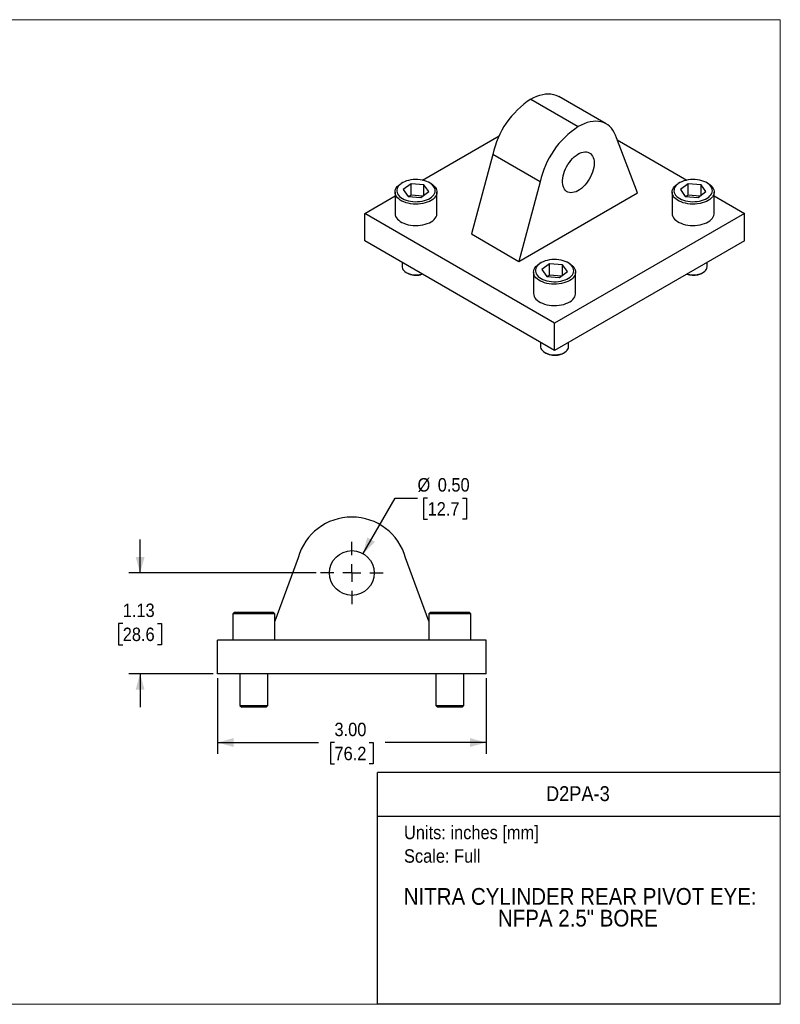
# Model space of a CAD drawing. Header units: inches. Extents: x 0 to 17, y 0 to 11.
import ezdxf
from ezdxf.enums import TextEntityAlignment as Align

# ---------------------------------------------------------------- set-up
doc = ezdxf.new("R2010")
doc.units = ezdxf.units.IN
doc.header["$MEASUREMENT"] = 0
doc.linetypes.add('SLD-Center', pattern=[0.7500000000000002, 0.6000000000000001, -0.05, 0.05, -0.05])
doc.linetypes.add('SLD-Solid', pattern=[0])
doc.layers.add('CENTER', color=40, linetype='SLD-Center')
doc.layers.add('SLD-DEFPOINTS', color=7, linetype='Continuous')
doc.layers.add('DIMENSIONS', color=140, linetype='SLD-Solid', lineweight=25)
doc.layers.add('TEXT', color=140, linetype='SLD-Solid', lineweight=25)
doc.styles.add('SLDTEXTSTYLE0', font='GOTHIC.TTF', dxfattribs={"width": 0.913})
doc.dimstyles.new('SLDDIMSTYLE0', dxfattribs={"dimtxt": 0.15, "dimasz": 0.18, "dimexe": 0, "dimexo": 0.0625, "dimgap": 0.0375, "dimtad": 0, "dimtih": 1, "dimtoh": 1, "dimrnd": 1e-09, "dimzin": 4, "dimdsep": 46, "dimtxsty": 'SLDTEXTSTYLE0', "dimsah": 1, "dimcen": 0.09, "dimadec": 0, "dimazin": 1, "dimtfac": 1, "dimtofl": 0, "dimtmove": 0, "dimatfit": 3, "dimfxl": 0, "dimfrac": 2, "dimtolj": 1, "dimtzin": 12, "dimarcsym": 0})
doc.dimstyles.new('SLDDIMSTYLE3', dxfattribs={"dimtxt": 0.15, "dimasz": 0.18, "dimexe": 0, "dimexo": 0.0625, "dimgap": 0.0375, "dimtad": 0, "dimtih": 1, "dimtoh": 1, "dimrnd": 1e-09, "dimzin": 12, "dimdsep": 46, "dimtxsty": 'SLDTEXTSTYLE0', "dimsah": 1, "dimcen": 0.09, "dimadec": 0, "dimazin": 3, "dimtfac": 1, "dimtmove": 0, "dimatfit": 0, "dimfxl": 0, "dimfrac": 2, "dimtolj": 1, "dimtzin": 12, "dimarcsym": 0})
doc.dimstyles.new('SLDDIMSTYLE4', dxfattribs={"dimtxt": 0.15, "dimasz": 0.18, "dimexe": 0, "dimexo": 0.0625, "dimgap": 0.0375, "dimtad": 0, "dimtih": 1, "dimtoh": 1, "dimrnd": 1e-09, "dimzin": 0, "dimdsep": 46, "dimtxsty": 'SLDTEXTSTYLE0', "dimsah": 1, "dimcen": 0, "dimadec": 0, "dimazin": 0, "dimtfac": 1, "dimtofl": 0, "dimtmove": 0, "dimatfit": 3, "dimfxl": 0, "dimfrac": 2, "dimtolj": 1, "dimtzin": 12, "dimarcsym": 0})

# ---------------------------------------------------------------- blocks, each defined once
blk = doc.blocks.new('SW_NOTE_0')
at = {"layer": 'TEXT', "color": 0, "insert": (0, 0.1916015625), "char_height": 0.15, "attachment_point": 1, "style": 'SLDTEXTSTYLE0'}
blk.add_mtext('Units: inches [mm]', dxfattribs=at)
blk = doc.blocks.new('SW_NOTE_0_1')
at = {"layer": 'TEXT', "color": 0, "insert": (0, 0.1916015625), "char_height": 0.15, "attachment_point": 1, "style": 'SLDTEXTSTYLE0'}
blk.add_mtext('Scale: Full', dxfattribs=at)
blk = doc.blocks.new('Block1')
at = {"color": 140, "linetype": 'SLD-Solid', "lineweight": 18}
blk.add_line((16.99999788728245, -8.623127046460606e-13), (16.99999788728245, 2.589005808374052), dxfattribs=at)
at = {"layer": 'TEXT'}
for p, q in [((16.99999788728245, 2.589005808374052), (12.49999788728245, 2.589005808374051)), ((12.49999788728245, -6.711075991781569e-07), (12.49999788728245, 2.589005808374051)), ((12.49999788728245, 2.102137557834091), (16.99999788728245, 2.10213755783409)), ((16.99999788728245, -6.711075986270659e-07), (12.49999788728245, -6.711075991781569e-07))]:
    blk.add_line(p, q, dxfattribs=at)
at = {"layer": 'TEXT', "color": 140}
for name, p in [('SW_NOTE_0', (12.79468552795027, 1.80322061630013)), ('SW_NOTE_0_1', (12.79468552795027, 1.540392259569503))]:
    blk.add_blockref(name, p, dxfattribs=at)
at = {"layer": 'TEXT', "color": 140, "style": 'SLDTEXTSTYLE0', "width": 0.913}
for tag, height, p in [('AUTOATTR0', 0.1666666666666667, (14.38165163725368, 2.220337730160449)), ('AUTOATTR1_0', 0.1875, (12.79201054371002, 1.055308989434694)), ('AUTOATTR1_1', 0.1875, (13.84474450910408, 0.8128610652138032))]:
    blk.add_attdef(tag, text='', height=height, dxfattribs=at).set_placement(p, align=Align.BOTTOM_LEFT)
blk = doc.blocks.new('Block2')
at = {"color": 7, "linetype": 'SLD-Solid', "lineweight": 18}
for p, q in [((17, 11.00000000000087), (0, 11.00000000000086)), ((0, 8.602307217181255e-13), (0, 11.00000000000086)), ((17, 8.623126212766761e-13), (17, 11.00000000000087)), ((17, 8.623126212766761e-13), (0, 8.602307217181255e-13))]:
    blk.add_line(p, q, dxfattribs=at)
blk = doc.blocks.new('_D_4')
at = {"layer": 'DIMENSIONS'}
for p, q in [((10.71185257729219, 3.643525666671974), (10.71185257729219, 2.799824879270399)), ((13.71185257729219, 3.643525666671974), (13.71185257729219, 2.799824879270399)), ((10.71185257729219, 2.924824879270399), (11.84063275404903, 2.924824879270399)), ((12.01789422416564, 2.923679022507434), (11.97219109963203, 2.923679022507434)), ((11.97219109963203, 2.923679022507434), (11.97219109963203, 2.685554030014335)), ((12.40581090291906, 2.923679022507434), (12.45151402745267, 2.923679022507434)), ((12.45151402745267, 2.923679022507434), (12.45151402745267, 2.685554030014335)), ((13.71185257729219, 2.924824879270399), (12.58307240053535, 2.924824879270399)), ((11.97219109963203, 2.685554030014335), (12.01789422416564, 2.685554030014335)), ((12.45151402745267, 2.685554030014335), (12.40581090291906, 2.685554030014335))]:
    blk.add_line(p, q, dxfattribs=at)
for points in [[(10.71185257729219, 2.924824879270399), (10.89185257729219, 2.874824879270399), (10.89185257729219, 2.974824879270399)], [(13.71185257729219, 2.924824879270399), (13.53185257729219, 2.974824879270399), (13.53185257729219, 2.874824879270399)]]:
    blk.add_solid(points, dxfattribs=at)
at = {"layer": 'DIMENSIONS', "char_height": 0.15, "attachment_point": 1, "style": 'SLDTEXTSTYLE0'}
for s, insert in [('3.00', (12.01789422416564, 3.145749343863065)), ('76.2', (12.01789422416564, 2.877155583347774))]:
    blk.add_mtext(s, dxfattribs=dict(at, insert=insert))
blk = doc.blocks.new('_D_5')
at = {"layer": 'DIMENSIONS'}
for p, q in [((9.845710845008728, 4.818525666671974), (9.845710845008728, 5.193525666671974)), ((11.8118525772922, 4.818525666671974), (9.720710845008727, 4.818525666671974)), ((9.651752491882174, 4.254879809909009), (9.606049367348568, 4.254879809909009)), ((9.606049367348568, 4.254879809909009), (9.606049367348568, 4.016754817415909)), ((10.0396691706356, 4.254879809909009), (10.0853722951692, 4.254879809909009)), ((10.0853722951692, 4.254879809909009), (10.0853722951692, 4.016754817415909)), ((9.606049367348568, 4.016754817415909), (9.651752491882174, 4.016754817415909)), ((10.0853722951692, 4.016754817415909), (10.0396691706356, 4.016754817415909)), ((10.66185257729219, 3.693525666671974), (9.720710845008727, 3.693525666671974)), ((9.845710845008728, 3.693525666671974), (9.845710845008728, 3.318525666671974))]:
    blk.add_line(p, q, dxfattribs=at)
for points in [[(9.845710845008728, 4.818525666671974), (9.895710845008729, 4.998525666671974), (9.795710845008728, 4.998525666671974)], [(9.845710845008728, 3.693525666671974), (9.795710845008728, 3.513525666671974), (9.895710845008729, 3.513525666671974)]]:
    blk.add_solid(points, dxfattribs=at)
at = {"layer": 'DIMENSIONS', "char_height": 0.15, "attachment_point": 1, "style": 'SLDTEXTSTYLE0'}
for s, insert in [('1.13', (9.651752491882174, 4.47695013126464)), ('28.6', (9.651752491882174, 4.208356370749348))]:
    blk.add_mtext(s, dxfattribs=dict(at, insert=insert))
blk = doc.blocks.new('_D_6')
at = {"layer": 'DIMENSIONS'}
for p, q in [((12.33685257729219, 5.035032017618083), (12.69557452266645, 5.656356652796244)), ((12.69557452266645, 5.656356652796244), (12.94557452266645, 5.656356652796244)), ((13.05868388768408, 5.656356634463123), (13.01298076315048, 5.656356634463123)), ((13.01298076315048, 5.656356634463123), (13.01298076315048, 5.418231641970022)), ((13.44660056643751, 5.656356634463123), (13.49230369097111, 5.656356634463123)), ((13.49230369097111, 5.656356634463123), (13.49230369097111, 5.418231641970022)), ((13.01298076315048, 5.418231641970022), (13.05868388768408, 5.418231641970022)), ((13.49230369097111, 5.418231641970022), (13.44660056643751, 5.418231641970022))]:
    blk.add_line(p, q, dxfattribs=at)
blk.add_solid([(12.33685257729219, 5.035032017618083), (12.47015384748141, 5.165916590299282), (12.38355130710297, 5.215916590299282)], dxfattribs=at)
at = {"layer": 'DIMENSIONS', "char_height": 0.15, "attachment_point": 1, "style": 'SLDTEXTSTYLE0'}
for s, insert in [('%%c', (12.94557452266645, 5.878426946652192)), ('0.50', (13.17179327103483, 5.878426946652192)), ('12.7', (13.05868388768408, 5.609833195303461))]:
    blk.add_mtext(s, dxfattribs=dict(at, insert=insert))
blk = doc.blocks.new('SW_CENTERMARKSYMBOL_0')
at = {"layer": 'CENTER', "color": 0}
for p, q in [((0, 0.2), (0, 0.3500000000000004)), ((-0.199999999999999, 0), (-0.3499999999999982, 0)), ((0, 0), (-0.09999999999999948, 0)), ((0, 0), (0, 0.09999999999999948)), ((0, 0), (0, -0.1000000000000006)), ((0, 0), (0.1000000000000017, 0)), ((0.2000000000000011, 0), (0.3500000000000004, 0)), ((0, -0.2), (0, -0.3500000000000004))]:
    blk.add_line(p, q, dxfattribs=at)

msp = doc.modelspace()

# ---------------------------------------------------------------- linework, layer by layer
for p, q in [((15.0550286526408, 9.836388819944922), (14.52469856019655, 10.14254186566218)), ((14.21222396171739, 10.11159932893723), (14.74255405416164, 9.805446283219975)), ((12.9997943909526, 9.2073941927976), (13.85857366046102, 9.70315691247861)), ((15.40568177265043, 9.065518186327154), (15.16782716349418, 9.679450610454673)), ((15.17663060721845, 9.656727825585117), (15.95498362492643, 9.207394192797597)), ((13.78695085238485, 9.494593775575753), (13.5490962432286, 8.606040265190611)), ((14.3172809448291, 9.1884407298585), (13.78695085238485, 9.494593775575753)), ((12.77712612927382, 9.17808548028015), (12.76298173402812, 9.169917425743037)), ((12.87364230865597, 9.167534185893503), (12.78572988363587, 9.101448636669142)), ((13.01673760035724, 9.156625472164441), (12.87364230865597, 9.167534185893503)), ((12.87364230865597, 9.040153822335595), (12.87364230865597, 9.167534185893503)), ((13.07192041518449, 9.079631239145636), (13.01673760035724, 9.156625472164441)), ((13.01673760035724, 9.038149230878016), (13.01673760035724, 9.156625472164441)), ((13.09466861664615, 9.169917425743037), (13.08052422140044, 9.178085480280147)), ((14.3172809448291, 9.1884407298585), (14.07942633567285, 8.299887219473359)), ((15.87425379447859, 9.178085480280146), (15.86010939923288, 9.169917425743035)), ((15.97077007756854, 9.1675341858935), (15.88285760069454, 9.101448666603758)), ((16.1138653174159, 9.156625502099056), (15.97077007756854, 9.1675341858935)), ((15.97077007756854, 9.040153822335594), (15.97077007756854, 9.1675341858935)), ((16.16904813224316, 9.07963126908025), (16.1138653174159, 9.156625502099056)), ((16.1138653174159, 9.03814926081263), (16.1138653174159, 9.156625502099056)), ((16.19179628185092, 9.169917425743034), (16.17765188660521, 9.178085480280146)), ((12.35606863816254, 8.835779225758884), (12.69432515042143, 9.031050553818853)), ((12.69432509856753, 9.074209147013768), (12.69432509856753, 8.835779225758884)), ((12.78572988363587, 9.101448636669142), (12.84091269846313, 9.024454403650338)), ((12.84091269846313, 9.024454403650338), (12.98400793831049, 9.013545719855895)), ((12.87364230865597, 9.040153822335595), (12.85166704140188, 9.023634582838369)), ((13.00598325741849, 9.030064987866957), (12.87364230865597, 9.040153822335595)), ((12.98400793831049, 9.013545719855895), (13.07192041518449, 9.079631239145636)), ((13.16332514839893, 8.835779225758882), (13.16332514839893, 9.074209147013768)), ((14.07942633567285, 8.299887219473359), (15.40568177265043, 9.065518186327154)), ((15.7914528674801, 9.074209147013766), (15.7914528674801, 8.83577922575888)), ((15.88285760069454, 9.101448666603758), (15.9380404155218, 9.024454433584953)), ((15.9380404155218, 9.024454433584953), (16.08113570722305, 9.013545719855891)), ((15.97077007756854, 9.040153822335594), (15.94879475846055, 9.023634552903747)), ((16.10311092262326, 9.030064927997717), (15.97077007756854, 9.040153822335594)), ((16.08113570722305, 9.013545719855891), (16.16904813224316, 9.07963126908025)), ((16.2604529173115, 8.83577922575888), (16.2604529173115, 9.074209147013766)), ((16.26045286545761, 9.031050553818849), (16.59870937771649, 8.83577922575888)), ((14.47738900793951, 7.611167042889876), (12.35606863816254, 8.835779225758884)), ((12.35606863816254, 8.529576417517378), (12.35606863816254, 8.835779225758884)), ((16.59870937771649, 8.83577922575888), (14.47738900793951, 7.611167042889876)), ((16.59870937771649, 8.529576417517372), (16.59870937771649, 8.83577922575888)), ((13.5490962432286, 8.606040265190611), (14.07942633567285, 8.299887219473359)), ((14.47738900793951, 7.304964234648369), (12.35606863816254, 8.529576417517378)), ((16.59870937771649, 8.529576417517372), (14.47738900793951, 7.304964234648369)), ((12.77282515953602, 8.288988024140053), (12.77282515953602, 8.239704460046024)), ((14.3256899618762, 8.284118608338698), (14.3115455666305, 8.275950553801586)), ((14.42220619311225, 8.273567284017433), (14.33429371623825, 8.20748176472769)), ((14.56530143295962, 8.26265860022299), (14.42220619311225, 8.273567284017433)), ((14.42220619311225, 8.146186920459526), (14.42220619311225, 8.273567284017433)), ((14.62048424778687, 8.185664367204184), (14.56530143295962, 8.26265860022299)), ((14.56530143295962, 8.144182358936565), (14.56530143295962, 8.26265860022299)), ((14.64323244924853, 8.275950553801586), (14.62908805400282, 8.284118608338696)), ((16.18195285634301, 8.23970446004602), (16.18195285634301, 8.28898802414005)), ((12.81849859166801, 8.176034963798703), (12.83264298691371, 8.167866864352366)), ((12.98846669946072, 8.156489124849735), (12.99801362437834, 8.158989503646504)), ((14.24288898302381, 8.1802422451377), (14.24288898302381, 7.941812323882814)), ((14.33429371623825, 8.20748176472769), (14.38947653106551, 8.130487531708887)), ((14.42220619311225, 8.146186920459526), (14.40023092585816, 8.129667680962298)), ((14.55454714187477, 8.13609808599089), (14.42220619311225, 8.146186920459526)), ((14.53257182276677, 8.119578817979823), (14.62048424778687, 8.185664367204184)), ((14.71188903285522, 7.941812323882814), (14.71188903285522, 8.180242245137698)), ((16.12213502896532, 8.167866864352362), (16.13627942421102, 8.176034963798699)), ((14.38947653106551, 8.130487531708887), (14.53257182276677, 8.119578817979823)), ((14.47738900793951, 7.304964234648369), (14.47738900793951, 7.611167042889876)), ((14.3213889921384, 7.395021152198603), (14.3213889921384, 7.345737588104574)), ((14.63338902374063, 7.345737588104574), (14.63338902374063, 7.395021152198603)), ((14.36706242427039, 7.28206809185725), (14.38120681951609, 7.273899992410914)), ((14.57357119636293, 7.273899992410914), (14.58771559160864, 7.28206809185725)), ((11.61042557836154, 4.988556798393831), (11.35135261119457, 4.279961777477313)), ((13.07235254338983, 4.279961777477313), (12.81327957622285, 4.988556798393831)), ((10.90235261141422, 4.380525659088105), (10.88235264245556, 4.360525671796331)), ((10.88235264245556, 4.360525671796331), (10.88235264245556, 4.068525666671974)), ((11.35135261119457, 4.360525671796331), (10.88235264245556, 4.360525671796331)), ((10.90235261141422, 4.380525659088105), (11.33135256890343, 4.380525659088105)), ((11.35135261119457, 4.360525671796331), (11.33135256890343, 4.380525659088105)), ((11.35135261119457, 4.068525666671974), (11.35135261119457, 4.360525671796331)), ((13.09235258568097, 4.380525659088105), (13.07235254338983, 4.360525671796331)), ((13.07235254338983, 4.360525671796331), (13.07235254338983, 4.068525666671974)), ((13.54135251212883, 4.360525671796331), (13.07235254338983, 4.360525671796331)), ((13.09235258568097, 4.380525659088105), (13.52135254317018, 4.380525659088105)), ((13.54135251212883, 4.360525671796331), (13.52135254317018, 4.380525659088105)), ((13.54135251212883, 4.068525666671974), (13.54135251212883, 4.360525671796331)), ((10.71185255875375, 3.693525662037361), (10.71185255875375, 4.068525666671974)), ((13.71185259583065, 4.068525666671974), (10.71185255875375, 4.068525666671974)), ((13.71185259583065, 3.693525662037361), (13.71185259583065, 4.068525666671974)), ((13.71185259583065, 3.693525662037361), (10.71185255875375, 3.693525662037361)), ((10.96085257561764, 3.693525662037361), (10.96085257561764, 3.338525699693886)), ((11.27285260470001, 3.338525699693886), (11.27285260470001, 3.693525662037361)), ((13.15085254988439, 3.693525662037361), (13.15085254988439, 3.338525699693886)), ((13.46285257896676, 3.338525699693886), (13.46285257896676, 3.693525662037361)), ((10.96085257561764, 3.338525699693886), (10.98085254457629, 3.318525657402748)), ((10.96085257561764, 3.338525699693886), (11.05709691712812, 3.338525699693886)), ((11.06475788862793, 3.318525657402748), (10.98085254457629, 3.318525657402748)), ((11.05709691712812, 3.338525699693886), (11.27285260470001, 3.338525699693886)), ((11.25285256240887, 3.318525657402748), (11.06475788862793, 3.318525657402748)), ((11.25285256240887, 3.318525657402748), (11.27285260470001, 3.338525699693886)), ((13.15085254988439, 3.338525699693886), (13.17085259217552, 3.318525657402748)), ((13.15085254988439, 3.338525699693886), (13.24709696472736, 3.338525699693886)), ((13.25475793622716, 3.318525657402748), (13.17085259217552, 3.318525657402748)), ((13.24709696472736, 3.338525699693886), (13.46285257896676, 3.338525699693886)), ((13.44285261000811, 3.318525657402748), (13.25475793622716, 3.318525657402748)), ((13.44285261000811, 3.318525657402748), (13.46285257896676, 3.338525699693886))]:
    msp.add_line(p, q)
at = {"flags": 128}
for points in [[(14.21222396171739, 10.11159932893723), (14.24586407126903, 10.12953878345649), (14.27930898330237, 10.14441280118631), (14.31236463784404, 10.15613522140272), (14.34483921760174, 10.16463806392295), (14.37654431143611, 10.16987184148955), (14.40729592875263, 10.17180626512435), (14.43691564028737, 10.17043006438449), (14.46523157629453, 10.16575132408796), (14.49207942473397, 10.15779710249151), (14.51730344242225, 10.14661359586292), (14.52469856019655, 10.14254186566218)], [(15.16782716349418, 9.679450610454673), (15.157441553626, 9.71043350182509), (15.14464854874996, 9.73900647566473), (15.12952240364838, 9.765003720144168), (15.11215088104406, 9.788274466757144), (15.0926347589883, 9.808683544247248), (15.07108731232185, 9.826112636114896), (15.04763353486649, 9.840460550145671), (15.02240951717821, 9.851644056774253), (14.99556166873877, 9.859598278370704), (14.96724573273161, 9.864277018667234), (14.93762602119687, 9.865653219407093), (14.90687440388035, 9.863718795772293), (14.87516931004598, 9.858485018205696), (14.84269473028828, 9.849982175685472), (14.80963907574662, 9.838259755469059), (14.77619416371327, 9.82338573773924), (14.74255405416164, 9.805446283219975)], [(14.91933074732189, 9.397159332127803), (14.91817847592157, 9.373224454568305), (14.91473666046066, 9.348271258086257), (14.90905019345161, 9.322624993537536), (14.90119318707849, 9.29661999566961), (14.89126807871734, 9.270595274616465), (14.87940424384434, 9.244890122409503), (14.86575637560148, 9.219839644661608), (14.85050236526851, 9.19577042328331), (14.83384109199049, 9.172996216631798), (14.81598974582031, 9.151813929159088), (14.79718106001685, 9.132499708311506), (14.77766021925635, 9.115305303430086), (14.75768172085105, 9.10045493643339), (14.73750600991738, 9.088142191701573), (14.71739610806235, 9.078527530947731), (14.69761417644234, 9.071736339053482), (14.67841810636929, 9.067857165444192), (14.66005814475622, 9.066940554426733), (14.64277364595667, 9.0689984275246), (14.62678994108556, 9.074004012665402), (14.61231539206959, 9.081892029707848), (14.59953870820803, 9.092559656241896), (14.58862644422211, 9.105867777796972), (14.57972086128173, 9.121642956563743), (14.5729380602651, 9.139679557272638), (14.56836646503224, 9.159742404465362), (14.56606566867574, 9.1815699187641), (14.56606566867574, 9.204877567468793), (14.56836646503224, 9.22936152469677), (14.5729380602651, 9.254702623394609), (14.57972086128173, 9.280570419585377), (14.58862644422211, 9.306627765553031), (14.59953870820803, 9.3325349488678), (14.61231539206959, 9.357954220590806), (14.62678994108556, 9.382554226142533), (14.64277364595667, 9.406014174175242), (14.66005814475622, 9.428028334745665), (14.67841810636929, 9.448309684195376), (14.69761417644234, 9.466593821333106), (14.71739610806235, 9.482642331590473), (14.73750600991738, 9.496246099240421), (14.75768172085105, 9.507227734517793), (14.77766021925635, 9.515444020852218), (14.79718106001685, 9.520787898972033), (14.81598974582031, 9.523189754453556), (14.83384109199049, 9.522618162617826), (14.85050236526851, 9.519080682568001), (14.86575637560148, 9.512623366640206), (14.87940424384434, 9.50333038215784), (14.89126807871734, 9.49132292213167), (14.90119318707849, 9.47675748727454), (14.90905019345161, 9.459823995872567), (14.91473666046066, 9.440743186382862), (14.91817847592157, 9.41976376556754), (14.91933074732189, 9.397159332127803)], [(13.09466861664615, 9.169917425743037), (13.09593084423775, 9.169182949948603), (13.11421592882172, 9.1571067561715), (13.1298985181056, 9.143866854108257), (13.14275849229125, 9.129649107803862), (13.1526152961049, 9.114653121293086), (13.15933058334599, 9.099089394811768), (13.16281008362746, 9.083176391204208), (13.16300500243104, 9.067137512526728), (13.15991248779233, 9.051197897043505), (13.15357604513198, 9.03558130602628), (13.14408455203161, 9.020506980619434), (13.13157127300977, 9.006186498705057), (13.11621194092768, 8.992820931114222), (13.09822206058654, 8.980597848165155), (13.0778542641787, 8.96968883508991), (13.05539442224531, 8.960247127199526), (13.03115780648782, 8.952405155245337), (13.00548463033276, 8.946273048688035), (12.97873538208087, 8.941936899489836), (12.95128553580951, 8.939457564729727), (12.92352031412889, 8.938869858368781), (12.89582950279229, 8.940181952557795), (12.86860200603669, 8.943375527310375), (12.84221993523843, 8.948405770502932), (12.81705347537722, 8.955201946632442), (12.79345606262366, 8.963668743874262), (12.77175904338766, 8.973687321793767), (12.75226690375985, 8.985116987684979), (12.73525306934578, 8.997797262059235), (12.72095674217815, 9.011550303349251), (12.70957833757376, 9.026182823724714), (12.70127777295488, 9.041489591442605), (12.69617130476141, 9.057255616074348), (12.69433100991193, 9.073259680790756), (12.69578229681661, 9.08927709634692), (12.70050509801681, 9.105082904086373), (12.70843293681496, 9.120455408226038), (12.71945469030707, 9.135178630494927), (12.73341547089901, 9.149046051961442), (12.75011947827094, 9.16186285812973), (12.76298173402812, 9.169917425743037)], [(12.8468180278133, 9.20496104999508), (12.82308257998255, 9.198276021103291), (12.80095003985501, 9.189957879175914), (12.78075595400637, 9.180132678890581), (12.76280651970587, 9.168949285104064), (12.74737371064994, 9.156577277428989), (12.73469159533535, 9.143204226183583), (12.72495224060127, 9.129032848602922), (12.71830337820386, 9.114277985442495), (12.71484586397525, 9.099163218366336), (12.7146321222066, 9.083917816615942), (12.71766526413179, 9.06877275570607), (12.72389934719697, 9.053957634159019), (12.73323999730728, 9.039697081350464), (12.74554534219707, 9.026207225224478), (12.76062922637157, 9.013692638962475), (12.77826266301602, 9.002342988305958), (12.79817844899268, 8.992330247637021), (12.82007484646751, 8.983806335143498), (12.84361967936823, 8.976900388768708), (12.86845619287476, 8.9717170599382), (12.894207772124, 8.968334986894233), (12.9204841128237, 8.966805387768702), (12.94688697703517, 8.967151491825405), (12.97301600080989, 8.969368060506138), (12.99847517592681, 8.973421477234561), (13.02287845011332, 8.979250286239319), (13.04585600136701, 8.986766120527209), (13.06705947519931, 8.99585504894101), (13.08616748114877, 9.006379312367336), (13.10289031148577, 9.018179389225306), (13.11697455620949, 9.031076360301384), (13.12820657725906, 9.044874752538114), (13.13641624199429, 9.05936535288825), (13.14147899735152, 9.074328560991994), (13.14331815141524, 9.089537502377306), (13.14190580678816, 9.104761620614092), (13.13726332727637, 9.119770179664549), (13.12946118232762, 9.134335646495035), (13.11861759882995, 9.148237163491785), (13.10489695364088, 9.16126411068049), (13.08850728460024, 9.173218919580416), (13.06969692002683, 9.183920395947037), (13.04875110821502, 9.193206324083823), (13.02598740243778, 9.20093595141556), (13.00175068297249, 9.206992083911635), (12.97640864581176, 9.211282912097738), (12.95034516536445, 9.213743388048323), (12.92395552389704, 9.214336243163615), (12.89763961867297, 9.213052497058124), (12.87179656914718, 9.209911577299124), (12.8468180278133, 9.20496104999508)], [(16.19179628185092, 9.169917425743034), (16.19305856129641, 9.169182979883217), (16.21134364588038, 9.157106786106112), (16.22702623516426, 9.143866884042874), (16.23988620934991, 9.129649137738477), (16.24974301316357, 9.114653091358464), (16.25645830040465, 9.099089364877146), (16.25993780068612, 9.083176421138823), (16.26013266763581, 9.067137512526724), (16.257040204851, 9.051197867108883), (16.25070376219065, 9.03558127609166), (16.24121226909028, 9.020506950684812), (16.22869893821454, 9.006186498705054), (16.21333960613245, 8.992820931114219), (16.19534972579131, 8.980597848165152), (16.17498198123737, 8.969688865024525), (16.15252213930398, 8.960247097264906), (16.12828552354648, 8.952405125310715), (16.10261239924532, 8.946273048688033), (16.07586309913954, 8.941936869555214), (16.04841325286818, 8.939457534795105), (16.02064792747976, 8.93886982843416), (15.99295721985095, 8.940181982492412), (15.96572972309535, 8.94337555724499), (15.93934754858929, 8.94840574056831), (15.91418119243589, 8.955201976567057), (15.89058383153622, 8.963668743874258), (15.86888676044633, 8.973687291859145), (15.84939451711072, 8.985116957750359), (15.83238078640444, 8.99779729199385), (15.81808440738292, 9.011550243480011), (15.80670600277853, 9.026182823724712), (15.79840538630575, 9.041489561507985), (15.79329902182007, 9.057255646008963), (15.7914586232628, 9.07325971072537), (15.79291001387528, 9.089277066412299), (15.79763276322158, 9.105082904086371), (15.80556065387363, 9.120455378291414), (15.81658235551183, 9.135178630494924), (15.83054318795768, 9.14904602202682), (15.84724714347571, 9.161862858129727), (15.86010939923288, 9.169917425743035)], [(15.94394569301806, 9.204961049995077), (15.92021019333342, 9.198276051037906), (15.89807770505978, 9.18995787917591), (15.87788367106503, 9.180132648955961), (15.85993423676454, 9.168949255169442), (15.84450142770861, 9.156577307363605), (15.83181920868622, 9.143204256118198), (15.82207995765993, 9.129032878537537), (15.81543114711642, 9.114277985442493), (15.81197358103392, 9.099163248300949), (15.81175983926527, 9.083917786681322), (15.81479298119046, 9.068772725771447), (15.82102706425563, 9.053957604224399), (15.83036766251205, 9.039697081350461), (15.84267311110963, 9.026207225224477), (15.85775689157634, 9.013692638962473), (15.87539038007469, 9.002342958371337), (15.89530621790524, 8.992330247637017), (15.91720251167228, 8.983806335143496), (15.94074739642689, 8.976900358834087), (15.96558385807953, 8.971717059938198), (15.99133548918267, 8.96833495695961), (16.01761188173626, 8.966805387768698), (16.04401464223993, 8.967151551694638), (16.07014366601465, 8.969368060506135), (16.09560278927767, 8.973421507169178), (16.12000611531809, 8.979250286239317), (16.14298371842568, 8.986766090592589), (16.16418719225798, 8.995855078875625), (16.18329525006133, 9.006379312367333), (16.20001808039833, 9.018179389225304), (16.21410227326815, 9.031076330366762), (16.22533424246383, 9.044874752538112), (16.23354390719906, 9.059365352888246), (16.23860666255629, 9.074328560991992), (16.24044581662, 9.089537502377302), (16.23903352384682, 9.104761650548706), (16.23439109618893, 9.119770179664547), (16.22658895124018, 9.134335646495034), (16.21574526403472, 9.148237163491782), (16.20202472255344, 9.161264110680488), (16.18563494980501, 9.173218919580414), (16.1668246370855, 9.183920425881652), (16.14587882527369, 9.193206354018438), (16.12311511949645, 9.200935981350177), (16.09887845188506, 9.206992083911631), (16.07353625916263, 9.211282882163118), (16.04747283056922, 9.213743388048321), (16.0210832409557, 9.21433627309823), (15.99476738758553, 9.213052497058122), (15.96892428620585, 9.209911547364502), (15.94394569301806, 9.204961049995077)], [(12.69432509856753, 8.835779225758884), (12.69433100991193, 8.83482975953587), (12.69617130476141, 8.818825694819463), (12.70127777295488, 8.803059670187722), (12.70957833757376, 8.78775290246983), (12.72095674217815, 8.773120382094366), (12.73525306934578, 8.75936734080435), (12.75226690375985, 8.746687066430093), (12.77175904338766, 8.735257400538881), (12.79345606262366, 8.725238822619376), (12.81705347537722, 8.716772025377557), (12.84221993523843, 8.709975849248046), (12.86860200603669, 8.704945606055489), (12.89582950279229, 8.701752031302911), (12.92352031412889, 8.700439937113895), (12.95128553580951, 8.701027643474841), (12.97873538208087, 8.70350697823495), (13.00548463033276, 8.707843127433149), (13.03115780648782, 8.713975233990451), (13.05539442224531, 8.721817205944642), (13.0778542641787, 8.731258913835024), (13.09822206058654, 8.74216792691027), (13.11621194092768, 8.754391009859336), (13.13157127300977, 8.767756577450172), (13.14408455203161, 8.782077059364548), (13.15357604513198, 8.797151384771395), (13.15991248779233, 8.812767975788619), (13.16300500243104, 8.828707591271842), (13.16332514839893, 8.835779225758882)], [(15.7914528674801, 8.83577922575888), (15.7914586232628, 8.834829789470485), (15.79329902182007, 8.818825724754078), (15.79840538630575, 8.8030596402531), (15.80670600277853, 8.787752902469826), (15.81808440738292, 8.773120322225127), (15.83238078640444, 8.759367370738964), (15.84939451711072, 8.746687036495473), (15.86888676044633, 8.735257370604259), (15.89058383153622, 8.725238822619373), (15.91418119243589, 8.716772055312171), (15.93934754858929, 8.709975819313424), (15.96572972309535, 8.704945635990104), (15.99295721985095, 8.701752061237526), (16.02064792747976, 8.700439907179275), (16.04841325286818, 8.70102761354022), (16.07586309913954, 8.703506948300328), (16.10261239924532, 8.707843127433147), (16.12828552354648, 8.71397520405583), (16.15252213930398, 8.72181717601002), (16.17498198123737, 8.73125894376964), (16.19534972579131, 8.742167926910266), (16.21333960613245, 8.754391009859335), (16.22869893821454, 8.767756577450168), (16.24121226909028, 8.782077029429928), (16.25070376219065, 8.797151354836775), (16.257040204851, 8.812767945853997), (16.26013266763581, 8.828707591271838), (16.2604529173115, 8.83577922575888)], [(14.64323244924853, 8.275950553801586), (14.64449467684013, 8.275216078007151), (14.6627797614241, 8.263139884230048), (14.67846235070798, 8.249899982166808), (14.69132232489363, 8.235682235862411), (14.70117918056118, 8.220686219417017), (14.70789446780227, 8.205122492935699), (14.71137391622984, 8.189209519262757), (14.71156883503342, 8.173170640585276), (14.70847637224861, 8.157230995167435), (14.70213992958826, 8.141614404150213), (14.69264843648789, 8.126540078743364), (14.68013510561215, 8.112219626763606), (14.66477577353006, 8.098854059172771), (14.64678589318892, 8.086630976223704), (14.62641809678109, 8.075721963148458), (14.60395830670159, 8.066280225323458), (14.5797216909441, 8.058438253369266), (14.55404851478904, 8.052306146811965), (14.52729926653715, 8.047969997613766), (14.49984942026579, 8.045490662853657), (14.47208414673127, 8.044902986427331), (14.44439333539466, 8.046215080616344), (14.41716583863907, 8.049408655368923), (14.39078376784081, 8.05443889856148), (14.3656173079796, 8.061235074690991), (14.34201994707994, 8.069701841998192), (14.32032292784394, 8.079720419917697), (14.30083073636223, 8.09115011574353), (14.28381690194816, 8.103830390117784), (14.26952062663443, 8.117583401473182), (14.25814217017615, 8.132215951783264), (14.24984160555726, 8.147522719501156), (14.24473513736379, 8.163288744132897), (14.24289479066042, 8.179292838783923), (14.24434618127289, 8.195310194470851), (14.24906893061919, 8.211116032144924), (14.25699682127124, 8.226488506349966), (14.26801852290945, 8.241211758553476), (14.28197935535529, 8.255079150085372), (14.29868331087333, 8.267895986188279), (14.3115455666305, 8.275950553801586)], [(14.39538186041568, 8.31099417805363), (14.37164636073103, 8.304309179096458), (14.34951387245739, 8.295991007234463), (14.32931983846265, 8.286165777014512), (14.31137040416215, 8.274982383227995), (14.29593754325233, 8.262610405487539), (14.28325537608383, 8.24923738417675), (14.27351607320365, 8.23506597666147), (14.26686726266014, 8.220311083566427), (14.26340969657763, 8.205196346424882), (14.26319600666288, 8.189950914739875), (14.26622914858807, 8.17480585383), (14.27246323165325, 8.159990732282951), (14.28180382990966, 8.145730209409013), (14.29410922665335, 8.132240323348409), (14.30919305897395, 8.119725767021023), (14.3268265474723, 8.108376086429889), (14.34674233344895, 8.098363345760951), (14.36863867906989, 8.089839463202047), (14.39218356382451, 8.082933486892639), (14.41702002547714, 8.077750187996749), (14.44277165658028, 8.074368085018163), (14.46904799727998, 8.072838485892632), (14.49545075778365, 8.07318464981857), (14.52157983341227, 8.075401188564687), (14.54703895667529, 8.079454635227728), (14.57144228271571, 8.085283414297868), (14.59441988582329, 8.092799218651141), (14.61562330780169, 8.101888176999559), (14.63473136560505, 8.112412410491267), (14.65145419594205, 8.124212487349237), (14.66553844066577, 8.137109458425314), (14.67677040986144, 8.150907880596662), (14.68498007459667, 8.165398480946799), (14.6900428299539, 8.180361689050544), (14.69188198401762, 8.195570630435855), (14.69046963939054, 8.21079474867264), (14.68582721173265, 8.22580327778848), (14.6780250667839, 8.240368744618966), (14.66718143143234, 8.254270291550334), (14.65346083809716, 8.267297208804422), (14.63707111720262, 8.279252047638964), (14.61826075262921, 8.289953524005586), (14.5973149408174, 8.299239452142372), (14.57455123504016, 8.30696907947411), (14.55031456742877, 8.313025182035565), (14.52497247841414, 8.317316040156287), (14.49890899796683, 8.319776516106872), (14.47251935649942, 8.320369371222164), (14.44620350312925, 8.319085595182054), (14.42036045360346, 8.315944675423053), (14.39538186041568, 8.31099417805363)], [(12.77282515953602, 8.239704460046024), (12.7731398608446, 8.23398679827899), (12.77624103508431, 8.220961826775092), (12.78259422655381, 8.208336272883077), (12.7920642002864, 8.196379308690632), (12.80444888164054, 8.185345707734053), (12.81948448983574, 8.1754707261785), (12.83685041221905, 8.166964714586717), (12.85617667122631, 8.160009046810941), (12.8770513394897, 8.154751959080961), (12.8990294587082, 8.151305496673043), (12.92164258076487, 8.149743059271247), (12.94440882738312, 8.150098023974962), (12.96684289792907, 8.152362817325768), (12.98846669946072, 8.156489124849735)], [(13.00146242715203, 8.15699853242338), (12.99983908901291, 8.156415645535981), (12.98082037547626, 8.150826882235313)], [(16.08559441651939, 8.15648915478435), (16.10594707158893, 8.162389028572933), (16.12459482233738, 8.169936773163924), (16.14114010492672, 8.178971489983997), (16.15523046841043, 8.189300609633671), (16.16656547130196, 8.200703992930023), (16.17490357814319, 8.212938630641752), (16.18006703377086, 8.225743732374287), (16.18194575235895, 8.238846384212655), (16.18195285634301, 8.23970446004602)], [(14.24288898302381, 7.941812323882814), (14.24289479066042, 7.940862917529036), (14.24473513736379, 7.924858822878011), (14.24984160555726, 7.909092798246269), (14.25814217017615, 7.893786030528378), (14.26952062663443, 7.879153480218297), (14.28381690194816, 7.865400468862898), (14.30083073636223, 7.852720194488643), (14.32032292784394, 7.84129049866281), (14.34201994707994, 7.831271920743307), (14.3656173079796, 7.822805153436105), (14.39078376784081, 7.816008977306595), (14.41716583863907, 7.810978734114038), (14.44439333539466, 7.807785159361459), (14.47208414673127, 7.806473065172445), (14.49984942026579, 7.807060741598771), (14.52729926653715, 7.80954007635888), (14.55404851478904, 7.813876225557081), (14.5797216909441, 7.820008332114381), (14.60395830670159, 7.827850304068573), (14.62641809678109, 7.837292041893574), (14.64678589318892, 7.848201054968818), (14.66477577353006, 7.860424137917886), (14.68013510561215, 7.873789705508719), (14.69264843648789, 7.888110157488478), (14.70213992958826, 7.903184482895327), (14.70847637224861, 7.91880107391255), (14.71156883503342, 7.93474071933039), (14.71188903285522, 7.941812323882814)], [(14.3213889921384, 7.345737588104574), (14.32170369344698, 7.340019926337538), (14.32480491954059, 7.326994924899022), (14.33115811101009, 7.314369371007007), (14.34062803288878, 7.302412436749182), (14.35301271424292, 7.291378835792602), (14.36804832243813, 7.281503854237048), (14.38541424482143, 7.272997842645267), (14.40474050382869, 7.266042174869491), (14.42561517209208, 7.26078508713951), (14.44759329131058, 7.257338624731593), (14.47020641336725, 7.255776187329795), (14.4929726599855, 7.256131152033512), (14.51540678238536, 7.258395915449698), (14.5370305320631, 7.262522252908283)], [(14.5370305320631, 7.262522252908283), (14.55738323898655, 7.268422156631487), (14.57603093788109, 7.275969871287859), (14.59257627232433, 7.285004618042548), (14.60666663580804, 7.295333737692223), (14.61800163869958, 7.306737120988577), (14.62633969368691, 7.318971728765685), (14.63150314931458, 7.331776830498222), (14.63338191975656, 7.344879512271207), (14.63338902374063, 7.345737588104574)]]:
    msp.add_lwpolyline(points, dxfattribs=at)
msp.add_circle((12.2118525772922, 4.818525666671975), 0.2500000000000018)
for centre, radius, start, end in [((14.74241687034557, 9.291098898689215), 0.976895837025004, 122.8698316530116, 167.9768053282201), ((15.27478730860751, 8.98353953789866), 0.9791848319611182, 122.9254458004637, 167.921191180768), ((12.92923888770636, 8.355066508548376), 0.2106524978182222, 242.7060521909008, 284.1738737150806), ((16.02606803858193, 8.364666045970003), 0.2200425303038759, 250.6930400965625, 283.6371838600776), ((16.02605409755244, 8.408907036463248), 0.2593450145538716, 254.5039511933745, 283.2723210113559), ((16.04194819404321, 8.309990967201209), 0.1631845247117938, 282.744777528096, 299.4318184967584), ((14.47780269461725, 7.461099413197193), 0.2106522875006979, 242.7060305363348, 284.1738953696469), ((14.49338402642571, 7.416024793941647), 0.1631852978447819, 282.7448180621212, 299.4318003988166), ((12.2118525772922, 4.818525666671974), 0.6250000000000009, 90, 164.2137234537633), ((12.2118525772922, 4.818525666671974), 0.6250000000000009, 15.78627654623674, 90)]:
    msp.add_arc(centre, radius, start, end)

# ---------------------------------------------------------------- block references
at = {"layer": 'CENTER'}
msp.add_blockref('SW_CENTERMARKSYMBOL_0', (12.2118525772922, 4.818525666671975), dxfattribs=at)
at = {"layer": 'SLD-DEFPOINTS'}
msp.add_blockref('Block2', (0, 0), dxfattribs=at)
msp.add_blockref('Block1', (2.11271754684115e-06, 8.623126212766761e-13), dxfattribs=at).add_auto_attribs({'AUTOATTR0': 'D2PA-3', 'AUTOATTR1_0': 'NITRA CYLINDER REAR PIVOT EYE: ', 'AUTOATTR1_1': 'NFPA 2.5" BORE'})

# ---------------------------------------------------------------- dimensions: what is measured, and where the dimension line sits
at = {"layer": 'DIMENSIONS'}
dim = msp.add_diameter_dim_2p(p1=(12.0868525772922, 4.602019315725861), p2=(12.33685257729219, 5.035032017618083), dimstyle='SLDDIMSTYLE4', dxfattribs=at)
dim.commit()
dim.dimension.update_dxf_attribs({"geometry": '_D_6', "text_midpoint": (13.25264222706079, 5.656356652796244), "dimtype": 163})
dim = msp.add_linear_dim(base=(9.84571084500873, 4.818525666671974), p1=(10.71185257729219, 3.693525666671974), p2=(11.8618525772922, 4.818525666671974), angle=90.0000000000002, dimstyle='SLDDIMSTYLE3', dxfattribs=at)
dim.commit()
dim.dimension.update_dxf_attribs({"geometry": '_D_5', "text_midpoint": (9.84571084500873, 4.256025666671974), "dimtype": 160})
dim = msp.add_linear_dim(base=(10.71185257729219, 2.9248248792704), p1=(13.71185257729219, 3.693525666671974), p2=(10.71185257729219, 3.693525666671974), dimstyle='SLDDIMSTYLE0', dxfattribs=at)
dim.commit()
dim.dimension.update_dxf_attribs({"geometry": '_D_4', "text_midpoint": (12.21185257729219, 2.9248248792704), "dimtype": 160})

doc.saveas('drawing.dxf')
